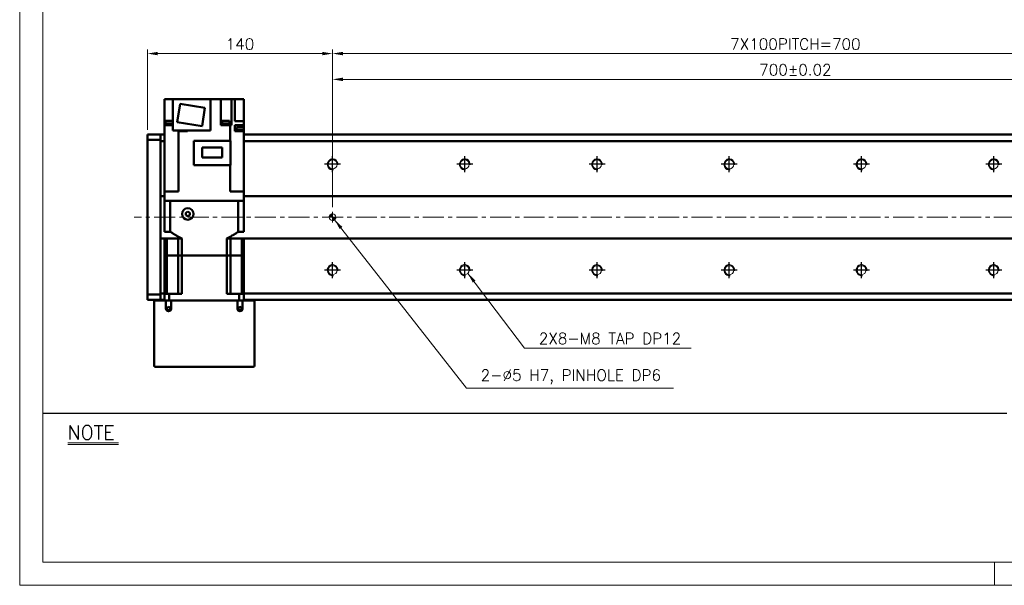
# Model space of a CAD drawing. Header units: millimetres. Extents: x 46891 to 50021, y 6223 to 9571.
# Tile 1 of 7: x 48547 to 49291, y 8529 to 8956. Entities that reach past the tile are written whole.
import ezdxf

# ---------------------------------------------------------------- set-up
doc = ezdxf.new("R2010")
doc.units = ezdxf.units.MM
doc.header["$LTSCALE"] = 0.5
doc.linetypes.add('CENTER', pattern=[50.8, 31.75, -6.35, 6.35, -6.35])
doc.layers.get('0').update_dxf_attribs({"lineweight": 20})
for name, color, linetype, lineweight in [('1', 1, 'CENTER', 13), ('4', 4, 'Continuous', 13), ('외형선(ISO)', 7, 'Continuous', 50)]:
    doc.layers.add(name, color=color, linetype=linetype, lineweight=lineweight)
for name, color, linetype in [('3', 3, 'Continuous'), ('C', 1, 'CENTER'), ('DIM', 4, 'Continuous')]:
    doc.layers.add(name, color=color, linetype=linetype)
doc.styles.add('DSR TEXT', font='romans.shx', dxfattribs={"bigfont": 'whgtxt.shx'})
doc.styles.get("Standard").update_dxf_attribs({"font": 'romans.shx', "bigfont": 'whgtxt.shx'})
doc.dimstyles.new('DSR', dxfattribs={"dimscale": 2, "dimtxt": 3, "dimasz": 3, "dimexe": 0.5, "dimexo": 0.5, "dimgap": 0.5, "dimtad": 1, "dimdsep": 46, "dimtxsty": 'Standard', "dimcen": 2.5, "dimclrd": 4, "dimclre": 4, "dimclrt": 2, "dimadec": 0, "dimazin": 2, "dimtfac": 1, "dimtmove": 0, "dimatfit": 3, "dimfxl": 0, "dimlwd": -1, "dimlwe": -1, "dimarcsym": 0})

# ---------------------------------------------------------------- blocks, each defined once
blk = doc.blocks.new('A$C13F00394')
for p, q in [((-202.34, 25.67), (-191.42, 25.67)), ((-202.34, 25.3), (-191.42, 25.3))]:
    blk.add_line(p, q)
at = {"layer": '3'}
blk.add_line((0, 32), (-207.68, 32), dxfattribs=at)
at = {"layer": '4', "color": 0, "style": 'DSR TEXT'}
blk.add_text('NOTE', height=3, dxfattribs=at).set_placement((-202.39, 26.38))
blk = doc.blocks.new('A$C1C1952E1')
at = {"color": 1}
blk.add_lwpolyline([(0, 0), (420, 0), (420, 297), (0, 297)], close=True, dxfattribs=at)
at = {"color": 3}
blk.add_lwpolyline([(5, 5), (415, 5), (415, 292), (5, 292)], close=True, dxfattribs=at)
blk = doc.blocks.new('A$C33E56CC6')
h = blk.add_hatch()
h.set_pattern_fill('ANSI31', color=256, style=0)
h.set_pattern_definition([(45, (-7065.45672, -6508.5399), (-0.0883883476, 0.0883883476), [])])
h.paths.add_polyline_path([(4, 6.5, 0.414214), (1.5, 4), (4, 4)])
h.paths.add_polyline_path([(6.5, 4), (4, 4), (4, 1.5, 0.414214)])
blk.add_circle((4, 4), 2.5)
at = {"layer": '1'}
for p, q in [((4, 0), (4, 8)), ((0, 4), (8, 4))]:
    blk.add_line(p, q, dxfattribs=at)
blk = doc.blocks.new('tap8')
blk.add_circle((0, 0), 3.4)
at = {"layer": 'C', "color": 1, "linetype": 'CENTER'}
for p, q in [((-6.05, 0), (6.05, 0)), ((0, -6.05), (0, 6.05))]:
    blk.add_line(p, q, dxfattribs=at)
at = {"layer": 'DIM', "color": 3}
blk.add_arc((0, 0), 4, 263.84551, 189.43144, dxfattribs=at)
blk = doc.blocks.new('*D120')
at = {"color": 1, "linetype": 'ByBlock'}
for p, q in [((48783.26, 8814.71), (48783.26, 8914.3)), ((49483.26, 8814.71), (49483.26, 8914.3)), ((48791.06, 8911.3), (49475.46, 8911.3))]:
    blk.add_line(p, q, dxfattribs=at)
at = {"color": 1}
for points in [[(48791.06, 8912.6), (48791.06, 8910), (48783.26, 8911.3)], [(49475.46, 8912.6), (49475.46, 8910), (49483.26, 8911.3)]]:
    blk.add_solid(points, dxfattribs=at)
at = {"layer": 'Defpoints', "color": 0}
for p in [(49483.26, 8911.3), (48783.26, 8811.11), (49483.26, 8811.11)]:
    blk.add_point(p, dxfattribs=at)
at = {"color": 3, "insert": (49133.26, 8918.5), "char_height": 8.4, "attachment_point": 5, "style": 'DSR TEXT'}
blk.add_mtext('700%%P0.02', dxfattribs=at)
blk = doc.blocks.new('*D124')
at = {"color": 1, "linetype": 'ByBlock'}
for p, q in [((48643.26, 8873.21), (48643.26, 8933.79)), ((48775.46, 8930.79), (48651.06, 8930.79)), ((48783.26, 8814.71), (48783.26, 8933.79))]:
    blk.add_line(p, q, dxfattribs=at)
at = {"color": 1}
for points in [[(48651.06, 8932.09), (48651.06, 8929.49), (48643.26, 8930.79)], [(48775.46, 8932.09), (48775.46, 8929.49), (48783.26, 8930.79)]]:
    blk.add_solid(points, dxfattribs=at)
at = {"layer": 'Defpoints', "color": 0}
for p in [(48643.26, 8930.79), (48643.26, 8869.61), (48783.26, 8811.11)]:
    blk.add_point(p, dxfattribs=at)
at = {"color": 3, "insert": (48713.26, 8937.99), "char_height": 8.4, "attachment_point": 5, "style": 'DSR TEXT'}
blk.add_mtext('140', dxfattribs=at)
blk = doc.blocks.new('*D125')
at = {"color": 1, "linetype": 'ByBlock'}
for p, q in [((48783.26, 8856.76), (48783.26, 8933.79)), ((48791.06, 8930.79), (49475.46, 8930.79)), ((49483.26, 8856.76), (49483.26, 8933.79))]:
    blk.add_line(p, q, dxfattribs=at)
at = {"color": 1}
for points in [[(48791.06, 8932.09), (48791.06, 8929.49), (48783.26, 8930.79)], [(49475.46, 8932.09), (49475.46, 8929.49), (49483.26, 8930.79)]]:
    blk.add_solid(points, dxfattribs=at)
at = {"layer": 'Defpoints', "color": 0}
for p in [(49483.26, 8930.79), (48783.26, 8853.16), (49483.26, 8853.16)]:
    blk.add_point(p, dxfattribs=at)
at = {"color": 3, "insert": (49133.26, 8937.99), "char_height": 8.4, "attachment_point": 5, "style": 'DSR TEXT'}
blk.add_mtext('7X100PITCH=700', dxfattribs=at)

msp = doc.modelspace()

# ---------------------------------------------------------------- linework, layer by layer
at = {"color": 1}
msp.add_line((49283.77132, 8546.54552), (49283.77132, 8528.99552), dxfattribs=at)
at = {"layer": '1'}
msp.add_line((49553.25998, 8807.1125), (48633.25998, 8807.1125), dxfattribs=at)
at = {"layer": '외형선(ISO)'}
for p, q in [((48656.25998, 8896.2125), (48660.25998, 8896.2125)), ((48656.25998, 8876.7125), (48656.25998, 8896.2125)), ((48662.55998, 8896.2125), (48660.25998, 8896.2125)), ((48662.55998, 8896.2125), (48690.95998, 8896.2125)), ((48662.55998, 8896.2125), (48662.55998, 8872.7125)), ((48665.7819, 8878.98481), (48667.97198, 8892.81245)), ((48667.97198, 8892.81245), (48686.73806, 8889.84019)), ((48690.95998, 8896.2125), (48698.75998, 8896.2125)), ((48690.95998, 8896.2125), (48690.95998, 8872.7125)), ((48702.25998, 8896.2125), (48698.75998, 8896.2125)), ((48698.75998, 8896.2125), (48698.75998, 8876.7125)), ((48702.25998, 8896.2125), (48706.76806, 8896.2125)), ((48709.25998, 8896.2125), (48706.76806, 8896.2125)), ((48706.76806, 8896.2125), (48706.76806, 8876.7125)), ((48712.75998, 8896.2125), (48709.25998, 8896.2125)), ((48709.25998, 8896.2125), (48709.25998, 8879.7125)), ((48712.75998, 8896.2125), (48716.25998, 8896.2125)), ((48716.25998, 8896.2125), (48716.25998, 8879.7125)), ((48686.73806, 8889.84019), (48684.54798, 8876.01256)), ((48656.25998, 8826.6125), (48656.25998, 8876.7125)), ((48656.25998, 8876.7125), (48661.81996, 8876.7125)), ((48656.77127, 8877.2125), (48662.55998, 8877.2125)), ((48656.77127, 8876.7125), (48656.77127, 8877.2125)), ((48656.82127, 8877.9125), (48662.55998, 8877.9125)), ((48656.82127, 8877.2125), (48656.82127, 8877.9125)), ((48656.97127, 8879.9125), (48662.55998, 8879.9125)), ((48656.97127, 8877.9125), (48656.97127, 8879.9125)), ((48662.55998, 8876.7125), (48661.81996, 8876.7125)), ((48684.54798, 8876.01256), (48665.7819, 8878.98481)), ((48698.75998, 8876.7125), (48705.81935, 8876.7125)), ((48699.55594, 8877.2125), (48705.55594, 8877.2125)), ((48699.55594, 8876.7125), (48699.55594, 8877.2125)), ((48699.60594, 8877.9125), (48705.50594, 8877.9125)), ((48699.60594, 8877.2125), (48699.60594, 8877.9125)), ((48699.75594, 8879.9125), (48705.35594, 8879.9125)), ((48699.75594, 8877.9125), (48699.75594, 8879.9125)), ((48705.35594, 8877.9125), (48705.35594, 8879.9125)), ((48705.50594, 8877.2125), (48705.50594, 8877.9125)), ((48705.55594, 8876.7125), (48705.55594, 8877.2125)), ((48705.81935, 8876.7125), (48705.81935, 8864.8625)), ((48705.81935, 8876.7125), (48706.21865, 8876.7125)), ((48706.76806, 8876.7125), (48706.21865, 8876.7125)), ((48710.7, 8879.7125), (48709.25998, 8879.7125)), ((48709.25998, 8876.7125), (48709.25998, 8872.2125)), ((48709.25998, 8876.7125), (48710.7, 8876.7125)), ((48710.7, 8879.7125), (48716.25998, 8879.7125)), ((48716.25998, 8876.7125), (48710.7, 8876.7125)), ((48716.25998, 8879.7125), (48716.25998, 8876.7125)), ((48716.25998, 8872.9125), (48716.25998, 8876.7125)), ((48643.25998, 8869.6125), (48643.25998, 8868.73382)), ((48653.25998, 8869.6125), (48643.25998, 8869.6125)), ((48643.25998, 8865.6125), (48643.25998, 8868.73382)), ((48653.25998, 8869.6125), (48653.25998, 8868.73382)), ((48656.25998, 8869.6125), (48653.25998, 8869.6125)), ((48653.25998, 8868.73382), (48653.25998, 8869.6125)), ((48653.25998, 8864.6125), (48653.25998, 8868.73382)), ((48653.25998, 8868.73382), (48653.25998, 8865.6125)), ((48656.22506, 8872.9125), (48656.25998, 8872.9125)), ((48656.22506, 8872.2125), (48656.22506, 8872.9125)), ((48656.25998, 8872.2125), (48656.22506, 8872.2125)), ((48690.95998, 8872.7125), (48662.55998, 8872.7125)), ((48665.98317, 8872.2125), (48665.98317, 8872.7125)), ((48666.3013, 8872.2125), (48665.98317, 8872.2125)), ((48666.3013, 8872.2125), (48666.70061, 8872.2125)), ((48666.64723, 8872.2125), (48666.64723, 8872.7125)), ((48666.70061, 8872.2125), (48669.14469, 8872.2125)), ((48666.70061, 8826.6125), (48666.70061, 8872.2125)), ((48670.04976, 8872.2125), (48669.14469, 8872.2125)), ((48670.04976, 8872.2125), (48673.45998, 8872.2125)), ((48672.54723, 8872.2125), (48672.54723, 8872.7125)), ((48673.45998, 8872.2125), (48673.45998, 8872.7125)), ((48710.7, 8872.2125), (48709.25998, 8872.2125)), ((48710.39489, 8872.9125), (48716.29489, 8872.9125)), ((48710.39489, 8872.2125), (48710.39489, 8872.9125)), ((48710.54489, 8874.9125), (48716.14489, 8874.9125)), ((48710.54489, 8872.9125), (48710.54489, 8874.9125)), ((48710.7, 8872.2125), (48716.25998, 8872.2125)), ((48716.14489, 8872.9125), (48716.14489, 8874.9125)), ((48716.25998, 8826.6125), (48716.25998, 8872.2125)), ((48716.29489, 8872.2125), (48716.25998, 8872.2125)), ((49533.25998, 8869.6125), (48716.25998, 8869.6125)), ((48716.29489, 8872.2125), (48716.29489, 8872.9125)), ((48643.25998, 8748.6125), (48643.25998, 8865.6125)), ((48653.25998, 8865.6125), (48643.25998, 8865.6125)), ((48653.25998, 8823.1125), (48653.25998, 8864.6125)), ((48653.25998, 8864.6125), (48656.25998, 8864.6125)), ((48678.25998, 8846.5125), (48678.25998, 8864.8625)), ((48678.25998, 8864.8625), (48706.05998, 8864.8625)), ((48706.05998, 8846.5125), (48706.05998, 8864.8625)), ((48716.25998, 8864.6125), (49533.25998, 8864.6125)), ((48684.60998, 8852.2875), (48684.60998, 8859.7375)), ((48684.60998, 8859.7375), (48699.70998, 8859.7375)), ((48699.70998, 8859.7375), (48699.70998, 8852.2875)), ((48706.05998, 8846.5125), (48678.25998, 8846.5125)), ((48699.70998, 8852.2875), (48684.60998, 8852.2875)), ((48705.81935, 8826.6125), (48705.81935, 8846.5125)), ((48656.25998, 8826.6125), (48656.25998, 8819.6125)), ((48656.25998, 8826.6125), (48660.75998, 8826.6125)), ((48666.70061, 8826.6125), (48660.75998, 8826.6125)), ((48711.75998, 8826.6125), (48705.81935, 8826.6125)), ((48711.75998, 8826.6125), (48716.25998, 8826.6125)), ((48716.25998, 8826.6125), (48716.25998, 8819.6125)), ((48653.25998, 8822.25895), (48653.25998, 8823.1125)), ((48656.25998, 8823.1125), (48653.25998, 8823.1125)), ((48653.25998, 8821.9054), (48653.25998, 8822.25895)), ((48653.25998, 8792.31961), (48653.25998, 8821.9054)), ((48653.25998, 8821.9054), (48653.25998, 8792.31961)), ((48656.26445, 8819.6125), (48656.25998, 8819.6125)), ((48656.25998, 8796.1125), (48656.25998, 8819.6125)), ((48660.55943, 8819.6125), (48656.26445, 8819.6125)), ((48660.56465, 8819.6125), (48660.55943, 8819.6125)), ((48660.56465, 8796.1125), (48660.56465, 8819.6125)), ((48660.56465, 8819.6125), (48711.95531, 8819.6125)), ((48711.75998, 8819.6125), (48660.75998, 8819.6125)), ((48711.96053, 8819.6125), (48711.95531, 8819.6125)), ((48711.95531, 8796.1125), (48711.95531, 8819.6125)), ((48716.25551, 8819.6125), (48711.96053, 8819.6125)), ((48716.25998, 8819.6125), (48716.25551, 8819.6125)), ((49533.25998, 8823.1125), (48716.25998, 8823.1125)), ((48716.25998, 8796.1125), (48716.25998, 8819.6125)), ((48673.75998, 8811.34455), (48672.25998, 8810.47853)), ((48672.25998, 8810.47853), (48672.25998, 8808.74648)), ((48672.25998, 8808.74648), (48673.75998, 8807.88045)), ((48675.25998, 8810.47853), (48673.75998, 8811.34455)), ((48673.75998, 8807.88045), (48675.25998, 8808.74648)), ((48675.25998, 8808.74648), (48675.25998, 8810.47853)), ((48660.56465, 8796.1125), (48656.25998, 8796.1125)), ((48716.25998, 8796.1125), (48711.95531, 8796.1125)), ((48653.25998, 8791.96606), (48653.25998, 8792.31961)), ((48653.25998, 8791.1125), (48653.25998, 8791.96606)), ((48653.25998, 8749.6125), (48653.25998, 8791.1125)), ((48653.25998, 8791.1125), (48656.25998, 8791.1125)), ((48657.97239, 8791.1125), (48656.25998, 8791.1125)), ((48656.25998, 8778.1125), (48656.25998, 8791.1125)), ((48657.97239, 8778.1125), (48657.97239, 8791.1125)), ((48657.97239, 8791.1125), (48666.50998, 8791.1125)), ((48669.22325, 8791.1125), (48666.50998, 8791.1125)), ((48666.50998, 8778.1125), (48666.50998, 8791.1125)), ((48669.22325, 8778.1125), (48669.22325, 8791.1125)), ((48706.00998, 8791.1125), (48703.2967, 8791.1125)), ((48703.2967, 8778.1125), (48703.2967, 8791.1125)), ((48714.54756, 8791.1125), (48706.00998, 8791.1125)), ((48706.00998, 8778.1125), (48706.00998, 8791.1125)), ((48716.25998, 8791.1125), (48714.54756, 8791.1125)), ((48714.54756, 8778.1125), (48714.54756, 8791.1125)), ((48716.25998, 8791.1125), (49533.25998, 8791.1125)), ((48716.25998, 8778.1125), (48716.25998, 8791.1125)), ((48656.25998, 8778.1125), (48657.97239, 8778.1125)), ((48656.25998, 8778.1125), (48656.25998, 8749.1125)), ((48657.97239, 8778.1125), (48656.25998, 8778.1125)), ((48657.97239, 8778.1125), (48661.50998, 8778.1125)), ((48657.97239, 8749.1125), (48657.97239, 8778.1125)), ((48657.97239, 8778.1125), (48661.50998, 8778.1125)), ((48661.50998, 8778.1125), (48666.50998, 8778.1125)), ((48661.50998, 8778.1125), (48666.50998, 8778.1125)), ((48666.50998, 8778.1125), (48669.22325, 8778.1125)), ((48666.50998, 8749.1125), (48666.50998, 8778.1125)), ((48669.22325, 8778.1125), (48666.50998, 8778.1125)), ((48669.22325, 8778.1125), (48703.2967, 8778.1125)), ((48669.22325, 8778.1125), (48669.22325, 8749.1125)), ((48669.22325, 8778.1125), (48703.2967, 8778.1125)), ((48703.2967, 8778.1125), (48706.00998, 8778.1125)), ((48703.2967, 8778.1125), (48703.2967, 8749.1125)), ((48706.00998, 8778.1125), (48703.2967, 8778.1125)), ((48706.00998, 8778.1125), (48711.00998, 8778.1125)), ((48706.00998, 8749.1125), (48706.00998, 8778.1125)), ((48706.00998, 8778.1125), (48711.00998, 8778.1125)), ((48711.00998, 8778.1125), (48714.54756, 8778.1125)), ((48711.00998, 8778.1125), (48714.54756, 8778.1125)), ((48714.54756, 8778.1125), (48716.25998, 8778.1125)), ((48714.54756, 8749.1125), (48714.54756, 8778.1125)), ((48716.25998, 8778.1125), (48714.54756, 8778.1125)), ((48716.25998, 8778.1125), (48716.25998, 8749.1125)), ((48653.25998, 8745.49118), (48653.25998, 8749.6125)), ((48656.25998, 8749.6125), (48653.25998, 8749.6125)), ((48659.80246, 8749.1125), (48656.25998, 8749.1125)), ((48656.25998, 8744.1125), (48656.25998, 8749.1125)), ((48659.80246, 8749.1125), (48669.22325, 8749.1125)), ((48659.80246, 8744.1125), (48659.80246, 8749.1125)), ((48703.2967, 8749.1125), (48712.71749, 8749.1125)), ((48716.25998, 8749.1125), (48712.71749, 8749.1125)), ((48712.71749, 8744.1125), (48712.71749, 8749.1125)), ((49533.25998, 8749.6125), (48716.25998, 8749.6125)), ((48716.25998, 8744.1125), (48716.25998, 8749.1125)), ((48643.25998, 8745.49118), (48643.25998, 8748.6125)), ((48653.25998, 8748.6125), (48643.25998, 8748.6125)), ((48643.25998, 8745.49118), (48643.25998, 8744.6125)), ((48653.25998, 8744.6125), (48643.25998, 8744.6125)), ((48648.25998, 8744.1125), (48649.25998, 8744.1125)), ((48648.25998, 8744.1125), (48648.25998, 8695.1125)), ((48649.25998, 8744.1125), (48657.25998, 8744.1125)), ((48653.25998, 8748.6125), (48653.25998, 8745.49118)), ((48653.25998, 8745.49118), (48653.25998, 8744.6125)), ((48653.25998, 8744.6125), (48653.25998, 8745.49118)), ((48656.25998, 8744.6125), (48653.25998, 8744.6125)), ((48657.25998, 8744.1125), (48661.25998, 8744.1125)), ((48657.25998, 8738.1125), (48657.25998, 8744.1125)), ((48661.25998, 8744.1125), (48661.25998, 8738.1125)), ((48661.25998, 8744.1125), (48711.25998, 8744.1125)), ((48711.25998, 8744.1125), (48715.25998, 8744.1125)), ((48711.25998, 8738.1125), (48711.25998, 8744.1125)), ((48715.25998, 8744.1125), (48715.25998, 8738.1125)), ((48715.25998, 8744.1125), (48723.25998, 8744.1125)), ((49533.25998, 8744.6125), (48716.25998, 8744.6125)), ((48723.25998, 8744.1125), (48724.25998, 8744.1125)), ((48724.25998, 8695.1125), (48724.25998, 8744.1125)), ((48649.25998, 8694.1125), (48723.25998, 8694.1125))]:
    msp.add_line(p, q, dxfattribs=at)
for centre, radius in [((48673.75998, 8809.6125), 4.35), ((48659.25998, 8738.1125), 1.2295), ((48713.25998, 8738.1125), 1.2295)]:
    msp.add_circle(centre, radius, dxfattribs=at)
for centre, radius, start, end in [((48659.25998, 8738.1125), 2, 180, 0), ((48713.25998, 8738.1125), 2, 180, 0), ((48649.25998, 8695.1125), 1, 180, 270), ((48723.25998, 8695.1125), 1, 270, 0)]:
    msp.add_arc(centre, radius, start, end, dxfattribs=at)
for points, weights in [([(48660.56465, 8796.1125), (48665.18647, 8793.10594), (48669.22325, 8791.1125)], [1.35251798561, 1.41367336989, 1.45736434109]), ([(48703.2967, 8791.1125), (48707.33349, 8793.10594), (48711.95531, 8796.1125)], [1.45736434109, 1.41367336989, 1.35251798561])]:
    msp.add_rational_spline(points, weights, degree=2, dxfattribs=at)

# ---------------------------------------------------------------- block references
at = {"xscale": 3.51, "yscale": 3.51, "zscale": 3.51}
for name, p in [('A$C1C1952E1', (48546.67132, 8528.99552)), ('A$C13F00394', (49293.18704, 8546.54552))]:
    msp.add_blockref(name, p, dxfattribs=at)
at = {"rotation": 90}
for p in [(48783.25998, 8847.1125), (48883.25998, 8847.1125), (48983.25998, 8847.1125), (49083.25998, 8847.1125), (49183.25998, 8847.1125), (49283.25998, 8847.1125), (48783.25998, 8767.1125), (48883.25998, 8767.1125), (48983.25998, 8767.1125), (49083.25998, 8767.1125), (49183.25998, 8767.1125), (49283.25998, 8767.1125)]:
    msp.add_blockref('tap8', p, dxfattribs=at)
msp.add_blockref('A$C33E56CC6', (48779.25997, 8803.11251))

# ---------------------------------------------------------------- texts
at = {"color": 3, "char_height": 8.4, "attachment_point": 7, "style": 'DSR TEXT'}
for s, insert in [('2X8-M8 TAP DP12', (48939.23265, 8711.25999)), ('2-%%C5 H7, PINHOLE DP6', (48895.24958, 8681.00777))]:
    msp.add_mtext(s, dxfattribs=dict(at, insert=insert))

# ---------------------------------------------------------------- dimensions: what is measured, and where the dimension line sits
dim = msp.add_linear_dim(base=(48643.25998, 8930.78711), p1=(48783.25998, 8811.1125), p2=(48643.25998, 8869.6125), dimstyle='DSR', override={"dimscale": 3, "dimtxt": 2.8, "dimasz": 2.600136, "dimexe": 1, "dimexo": 1.2, "dimgap": 1, "dimdec": 4, "dimtxsty": 'DSR TEXT', "dimclrd": 1, "dimclre": 1, "dimclrt": 3, "dimtdec": 4, "dimtix": 1})
dim.commit()
dim.dimension.update_dxf_attribs({"geometry": '*D124', "text_midpoint": (48713.25998, 8937.98711)})
for base, p1, p2, text, picture, middle in [((49483.25998, 8930.78711), (48783.25998, 8853.15948), (49483.25998, 8853.15948), '7X100PITCH=<>', '*D125', (49133.25998, 8937.98711)), ((49483.25998, 8911.30458), (48783.25998, 8811.1125), (49483.25998, 8811.1125), '<>%%P0.02', '*D120', (49133.25998, 8918.50458))]:
    dim = msp.add_linear_dim(base=base, p1=p1, p2=p2, text=text, dimstyle='DSR', override={"dimscale": 3, "dimtxt": 2.8, "dimasz": 2.600136, "dimexe": 1, "dimexo": 1.2, "dimgap": 1, "dimdec": 4, "dimtxsty": 'DSR TEXT', "dimclrd": 1, "dimclre": 1, "dimclrt": 3, "dimtdec": 4, "dimtix": 1})
    dim.commit()
    dim.dimension.update_dxf_attribs({"geometry": picture, "text_midpoint": middle})

# ---------------------------------------------------------------- leaders
at = {"annotation_type": 0, "has_hookline": 1, "hookline_direction": 0}
for points, text_width in [([(48784.83835, 8805.17376), (48884.44917, 8678.00777), (48892.24958, 8678.00777)], 145.875), ([(48885.64106, 8764.68548), (48928.43225, 8708.25999), (48936.23265, 8708.25999)], 115.25)]:
    msp.add_leader(points, dimstyle='DSR', override={"dimscale": 3, "dimtxt": 2.8, "dimasz": 2.600136, "dimexe": 1, "dimexo": 1.2, "dimgap": 1, "dimdec": 4, "dimtxsty": 'DSR TEXT', "dimclrd": 1, "dimclre": 1, "dimclrt": 3, "dimtdec": 4, "dimtix": 1}, dxfattribs=dict(at, text_width=text_width))

doc.saveas('drawing.dxf')
